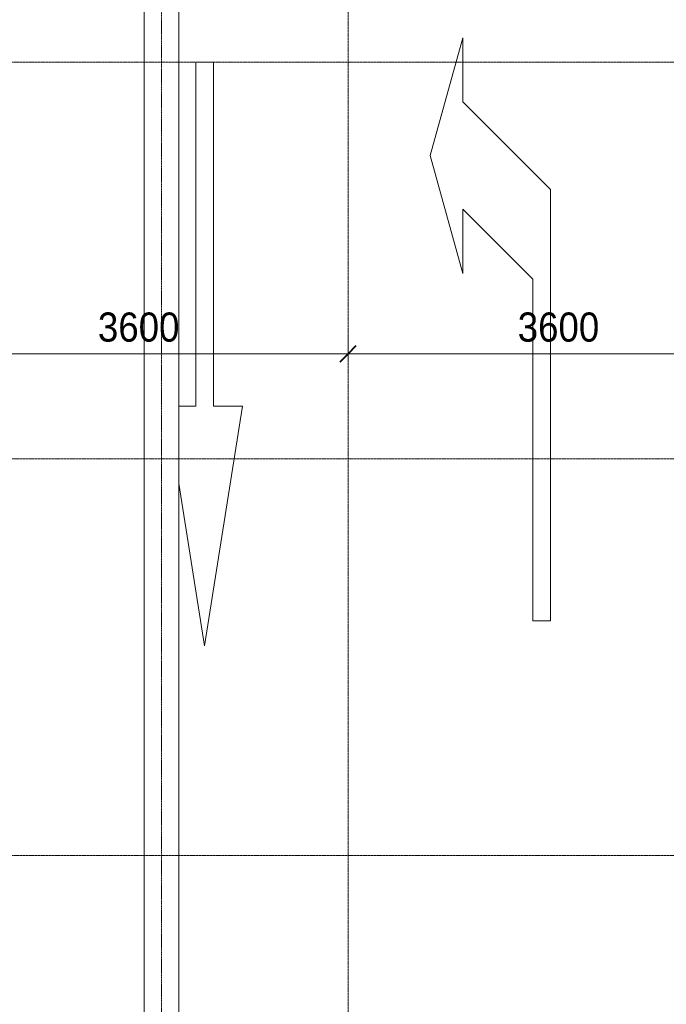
# Model space of a CAD drawing. Header units: millimetres. Extents: x 5617 to 137993, y -10603 to 156644.
# Tile 42 of 79: x 65460 to 71005, y 42023 to 50465. Entities that reach past the tile are written whole.
import ezdxf

# ---------------------------------------------------------------- set-up
doc = ezdxf.new("R2010")
doc.units = ezdxf.units.MM
for name, pattern in [('ADSK_Линия сетки', [25, 20, -2.5, 0, -2.5]), ('Линия сетки', [25, 20, -2.5, 0, -2.5]), ('Осевая', [14, 10, -2, 0, -2])]:
    doc.linetypes.add(name, pattern=pattern)
for name, color, linetype, lineweight in [('Кабельные лотки', 7, 'Continuous', 18), ('Осевая линия', 7, 'Осевая', 18), ('Оси', 7, 'Continuous', 9), ('Парковка', 7, 'Continuous', 18), ('Размеры', 7, 'Continuous', 9), ('Размеры-100', 7, 'Continuous', 9)]:
    doc.layers.add(name, color=color, linetype=linetype, lineweight=lineweight)
doc.styles.add('Arial', font='arial.ttf', dxfattribs={"width": 0.9, "height": 250})
doc.dimstyles.new('Основной_2_5_мм', dxfattribs={"dimscale": 304.8, "dimtxt": 255.06485, "dimasz": 0.463911, "dimexe": 0.492126, "dimexo": 0.492126, "dimgap": 0.098425, "dimtad": 1, "dimdec": 0, "dimdsep": 46, "dimtxsty": 'Arial', "dimblk1": 'OBLIQUE', "dimblk2": 'OBLIQUE', "dimsah": 1, "dimcen": 0.09, "dimdle": 0.492126, "dimazin": 2, "dimtfac": 1, "dimtdec": 4, "dimtix": 1, "dimtmove": 0, "dimatfit": 3, "dimfxl": 1, "dimtvp": 1, "dimtolj": 1, "dimtzin": 0, "dimlwd": 20, "dimlwe": 20, "dimarcsym": 2})

# ---------------------------------------------------------------- blocks, each defined once
blk = doc.blocks.new('199_Паркинг_Дорожная разметка - Стрелка_Поворот-5482904-МКСС_LB01_-7_650__Кабельные конструкции_Лотки_3')
at = {"layer": 'Парковка', "color": 253, "true_color": 0xaaaaaa}
for p, q in [((-535.3, 2500), (-385.3, 2500)), ((-535.3, -1200), (-535.3, 2500)), ((-385.3, 2500), (-385.3, -430)), ((-385.3, -430), (214.7, -1030)), ((214.7, -480), (494.7, -1490)), ((214.7, -1030), (214.7, -480)), ((214.7, -1950), (-535.3, -1200)), ((494.7, -1490), (214.7, -2500)), ((214.7, -2500), (214.7, -1950))]:
    blk.add_line(p, q, dxfattribs=at)
blk = doc.blocks.new('199_Паркинг_Дорожная разметка - Стрелка_Прямое_Движение-V30-МКСС_LB01_-7_650__Кабельные конструкции_Лотки_3')
at = {"layer": 'Парковка', "color": 253, "true_color": 0xaaaaaa}
for p, q in [((0, 2504), (-324.3, 450)), ((220, 1110.6), (0, 2504)), ((-324.3, 450), (-75, 450)), ((-75, 450), (-75, -2500)), ((75, -2500), (75, 450)), ((75, 450), (220, 450)), ((-75, -2500), (75, -2500))]:
    blk.add_line(p, q, dxfattribs=at)
blk = doc.blocks.new('135_SLK_GD_AR_rvt-1-МКСС_LB01_-7_650__Кабельные конструкции_Лотки_3')
at = {"layer": 'Парковка', "color": 253, "lineweight": 18, "true_color": 0xaaaaaa, "rotation": 180}
for name, p in [('199_Паркинг_Дорожная разметка - Стрелка_Поворот-5482904-МКСС_LB01_-7_650__Кабельные конструкции_Лотки_3', (55150, 47810)), ('199_Паркинг_Дорожная разметка - Стрелка_Прямое_Движение-V30-МКСС_LB01_-7_650__Кабельные конструкции_Лотки_3', (52720, 47600))]:
    blk.add_blockref(name, p, dxfattribs=at)
blk = doc.blocks.new('DIMBLOCK41-МКСС_LB01_-7_650__Кабельные конструкции_Лотки_3')
at = {"layer": 'Размеры-100', "lineweight": 20, "transparency": 16777216}
for p, q in [((64676.5, 47600), (64676.5, 47750)), ((68276.5, 47600), (68276.5, 47750)), ((64676.5, 47600), (68276.5, 47600)), ((64676.5, 47600), (64676.5, 47550)), ((68276.5, 47600), (68276.5, 47550))]:
    blk.add_line(p, q, dxfattribs=at)
at = {"layer": 'Размеры-100', "lineweight": 40, "transparency": 16777216}
for p, q in [((64676.5, 47600), (64747.2, 47670.7)), ((68276.5, 47600), (68347.2, 47670.7)), ((64676.5, 47600), (64605.8, 47529.3)), ((68276.5, 47600), (68205.8, 47529.3))]:
    blk.add_line(p, q, dxfattribs=at)
at = {"layer": 'Размеры-100', "color": 0, "lineweight": 20, "transparency": 16777216, "insert": (66131.2, 47954.6), "char_height": 250, "width": 828.765, "attachment_point": 1, "line_spacing_factor": 0.941778, "style": 'Arial'}
blk.add_mtext('3600', dxfattribs=at)
blk = doc.blocks.new('_Oblique')
at = {"color": 0, "linetype": 'ByBlock', "lineweight": -2}
blk.add_line((-0.5, -0.5), (0.5, 0.5), dxfattribs=at)
blk = doc.blocks.new('DIMBLOCK42-МКСС_LB01_-7_650__Кабельные конструкции_Лотки_3')
at = {"layer": 'Размеры-100', "lineweight": 20, "transparency": 16777216}
for p, q in [((68276.5, 47600), (68276.5, 47750)), ((71876.5, 47600), (71876.5, 47750)), ((68276.5, 47600), (71876.5, 47600)), ((68276.5, 47600), (68276.5, 47550)), ((71876.5, 47600), (71876.5, 47550))]:
    blk.add_line(p, q, dxfattribs=at)
at = {"layer": 'Размеры-100', "lineweight": 40, "transparency": 16777216}
for p, q in [((68276.5, 47600), (68347.2, 47670.7)), ((71876.5, 47600), (71947.2, 47670.7)), ((68276.5, 47600), (68205.8, 47529.3)), ((71876.5, 47600), (71805.8, 47529.3))]:
    blk.add_line(p, q, dxfattribs=at)
at = {"layer": 'Размеры-100', "color": 0, "lineweight": 20, "transparency": 16777216, "insert": (69731.2, 47954.6), "char_height": 250, "width": 828.765, "attachment_point": 1, "line_spacing_factor": 0.941778, "style": 'Arial'}
blk.add_mtext('3600', dxfattribs=at)

msp = doc.modelspace()

# ---------------------------------------------------------------- linework, layer by layer
at = {"layer": 'Кабельные лотки', "color": 96, "true_color": 0x008000}
for p, q in [((66526.5, 54963.1), (66526.5, 26300)), ((66529.1, 54963.1), (66529.1, 26300)), ((66824, 54963.1), (66824, 26300)), ((66826.5, 54963.1), (66826.5, 26300))]:
    msp.add_line(p, q, dxfattribs=at)
at = {"layer": 'Осевая линия'}
msp.add_line((66676.5, 54963.1), (66676.5, 26300), dxfattribs=at)
at = {"layer": 'Оси', "linetype": 'Линия сетки'}
msp.add_line((68276.5, -9728.2), (68276.5, 57523), dxfattribs=at)
at = {"layer": 'Оси', "linetype": 'ADSK_Линия сетки'}
for p, q in [((105516.8, 50100), (28647.1, 50100)), ((105516.8, 46700), (28647.1, 46700)), ((105516.8, 43300), (28647.1, 43300))]:
    msp.add_line(p, q, dxfattribs=at)

# ---------------------------------------------------------------- block references
at = {"lineweight": 5}
msp.add_blockref('135_SLK_GD_AR_rvt-1-МКСС_LB01_-7_650__Кабельные конструкции_Лотки_3', (14326.5, 0), dxfattribs=at)

# ---------------------------------------------------------------- dimensions: what is measured, and where the dimension line sits
at = {"layer": 'Размеры', "lineweight": 20}
for base, p1, p2, picture, middle in [((68276.5, 47600), (64676.5, 47700), (68276.5, 47700), 'DIMBLOCK41-МКСС_LB01_-7_650__Кабельные конструкции_Лотки_3', (66476.5, 47757.7)), ((71876.5, 47600), (68276.5, 47700), (71876.5, 47700), 'DIMBLOCK42-МКСС_LB01_-7_650__Кабельные конструкции_Лотки_3', (70076.5, 47757.7))]:
    dim = msp.add_linear_dim(base=base, p1=p1, p2=p2, dimstyle='Основной_2_5_мм', override={"dimpost": '<>', "dimfxl": 3600}, dxfattribs=at)
    dim.commit()
    dim.dimension.update_dxf_attribs({"geometry": picture, "text_midpoint": middle})

doc.saveas('drawing.dxf')
